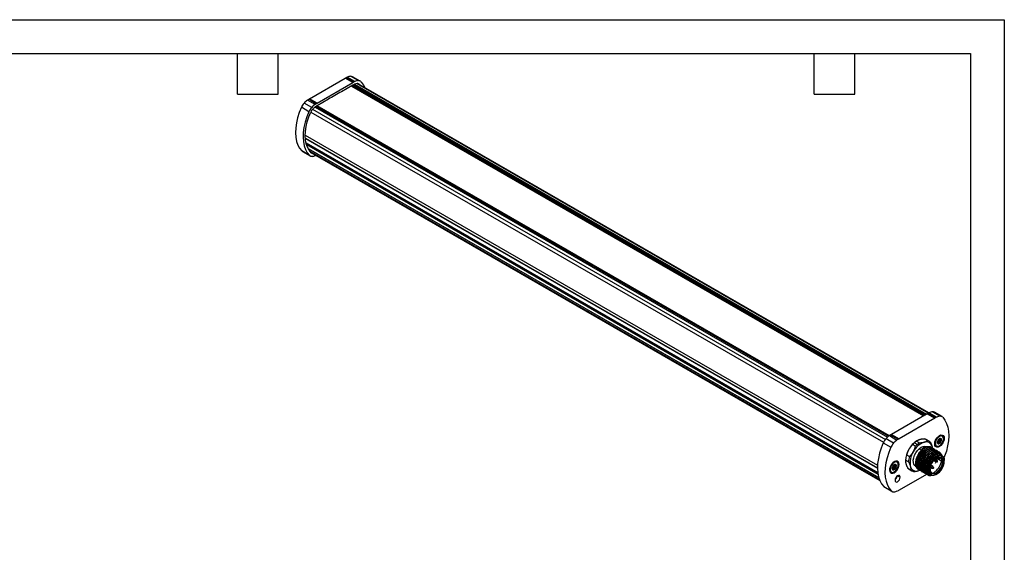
# Model space of a CAD drawing. Header units: millimetres. Extents: x 0 to 279, y 0 to 216.
# Tile 4 of 4: x 95 to 279, y 116 to 216. Entities that reach past the tile are written whole.
import ezdxf

# ---------------------------------------------------------------- set-up
doc = ezdxf.new("R2010")
doc.units = ezdxf.units.MM
doc.layers.add('TEXT', color=140, linetype='Continuous', lineweight=25)

msp = doc.modelspace()

# ---------------------------------------------------------------- linework, layer by layer
at = {"color": 7, "linetype": 'Continuous'}
for p, q in [((0, 215.9), (279.4, 215.9)), ((279.4, 215.9), (279.4, 0))]:
    msp.add_line(p, q, dxfattribs=at)
for p, q in [((149.39, 201.07), (156.07, 204.92)), ((157.48, 204.11), (156.07, 204.92)), ((157.64, 204.19), (156.22, 205.01)), ((157.87, 204.31), (156.45, 205.13)), ((158.49, 204.48), (157.08, 205.3)), ((158.86, 204.39), (157.45, 205.21)), ((150.81, 200.25), (157.48, 204.11)), ((157.48, 203.62), (155.38, 202.4)), ((157.23, 203.47), (264.28, 141.67)), ((264.34, 141.7), (157.29, 203.5)), ((264.51, 141.8), (157.45, 203.6)), ((157.6, 203.68), (264.66, 141.88)), ((157.8, 203.79), (264.84, 141.99)), ((158.25, 203.93), (265.2, 142.19)), ((265.27, 142.23), (158.39, 203.93)), ((158.66, 203.8), (158.45, 203.92)), ((158.71, 203.74), (158.66, 203.8)), ((150.65, 200.16), (149.24, 200.98)), ((150.81, 200.25), (149.39, 201.07)), ((152.91, 200.98), (150.81, 199.76)), ((149.28, 198.66), (147.87, 199.48)), ((149.8, 199.46), (148.38, 200.28)), ((150.42, 200.01), (149.01, 200.83)), ((149.97, 199.11), (257.14, 137.24)), ((150.44, 199.53), (257.56, 137.69)), ((150.63, 199.66), (257.72, 137.84)), ((257.85, 137.93), (150.78, 199.75)), ((257.89, 137.96), (150.81, 199.77)), ((149.63, 198.59), (256.81, 136.72)), ((148.6, 194.25), (255.67, 132.44)), ((148.62, 193.7), (255.66, 131.91)), ((148.62, 193.65), (255.66, 131.86)), ((148.64, 193.64), (148.63, 193.61)), ((148.75, 192.81), (255.71, 131.07)), ((148.81, 192.57), (255.74, 130.84)), ((148.83, 192.5), (255.75, 130.78)), ((149.12, 191.79), (255.88, 130.15)), ((149.13, 191.76), (255.89, 130.13)), ((149.21, 191.71), (149.2, 191.7)), ((149.2, 191.7), (255.9, 130.1)), ((149.37, 190.48), (147.95, 191.3)), ((148.08, 191.2), (149.49, 190.38)), ((149.44, 191.27), (256.02, 129.75)), ((149.61, 191.07), (256.07, 129.61)), ((149.64, 191.04), (256.08, 129.59)), ((264.96, 142.06), (258.29, 138.2)), ((264.96, 142.06), (266.38, 141.24)), ((265.12, 142.15), (266.53, 141.33)), ((265.35, 142.26), (266.76, 141.45)), ((265.97, 142.43), (267.39, 141.62)), ((267.76, 141.53), (266.34, 142.35)), ((266.38, 141.24), (259.7, 137.39)), ((258.29, 138.2), (259.7, 137.39)), ((256.76, 136.61), (258.18, 135.8)), ((257.28, 137.41), (258.69, 136.6)), ((257.9, 137.97), (259.32, 137.15)), ((258.13, 138.11), (259.55, 137.3)), ((262.6, 136.64), (263.13, 136.33)), ((262.97, 136.94), (263.51, 136.63)), ((263.13, 137.04), (263.04, 136.99)), ((265.03, 137.03), (264.49, 137.34)), ((265.32, 136.92), (264.78, 137.23)), ((266.89, 136.72), (266.87, 136.73)), ((266.88, 136.84), (267.16, 136.68)), ((266.88, 136.84), (267.16, 136.68)), ((266.88, 136.84), (267.16, 136.68)), ((266.9, 136.89), (266.97, 136.87)), ((266.92, 136.97), (267.18, 136.82)), ((266.96, 136.61), (267.11, 136.52)), ((266.97, 136.87), (267.34, 136.65)), ((267.01, 136.5), (267.1, 136.45)), ((267.04, 136.86), (267.43, 136.64)), ((267.05, 137.21), (267.26, 137.09)), ((267.34, 137.09), (267.08, 137.24)), ((267.16, 136.68), (267.27, 136.49)), ((267.24, 137.88), (267.18, 137.92)), ((267.2, 137.31), (267.57, 137.1)), ((267.27, 137.06), (267.26, 137.09)), ((267.26, 136.83), (267.27, 136.83)), ((267.27, 136.83), (267.26, 136.83)), ((267.27, 137.4), (267.45, 137.29)), ((267.34, 137.43), (267.28, 137.4)), ((267.28, 137.4), (267.41, 137.32)), ((267.28, 137.4), (267.41, 137.32)), ((267.32, 136.88), (267.46, 136.8)), ((267.37, 137.01), (267.37, 137.02)), ((267.37, 137.01), (267.41, 136.99)), ((267.37, 137.01), (267.41, 136.99)), ((267.4, 137.45), (267.46, 137.42)), ((267.8, 137.93), (267.73, 137.98)), ((268.03, 137.46), (268.16, 137.46)), ((262.78, 135.98), (262.24, 136.29)), ((263.47, 135.51), (263.89, 135.27)), ((263.99, 135.36), (264.06, 135.32)), ((264.34, 135.16), (264.3, 135.18)), ((264.63, 135), (264.58, 135.02)), ((264.91, 134.83), (264.87, 134.86)), ((264.94, 135.89), (264.92, 135.9)), ((265.48, 134.51), (265.43, 134.53)), ((265.92, 135.62), (265.88, 135.65)), ((265.91, 135.88), (265.93, 135.63)), ((265.96, 135.11), (265.92, 135.39)), ((266.21, 135.46), (266.16, 135.48)), ((266.49, 135.3), (266.45, 135.32)), ((266.61, 136.04), (266.68, 135.99)), ((266.77, 135.13), (266.73, 135.16)), ((267.05, 134.97), (267.01, 134.99)), ((267.34, 134.81), (267.29, 134.83)), ((258.78, 132.99), (258.71, 133.03)), ((259.34, 133.05), (259.27, 133.09)), ((260.92, 133.31), (260.92, 133.21)), ((261.47, 133.09), (260.93, 133.4)), ((261.12, 134.36), (261.66, 134.05)), ((265.72, 134.37), (265.76, 134.34)), ((266.17, 133.32), (266.5, 133.12)), ((266.6, 133.46), (266.41, 133.57)), ((266.7, 133.47), (266.46, 133.61)), ((266.53, 133.12), (266.8, 133.08)), ((266.6, 133.46), (266.83, 133.24)), ((266.69, 133.79), (267.86, 133.11)), ((266.7, 133.79), (267.11, 133.55)), ((266.89, 133.24), (266.72, 133.45)), ((266.97, 133.91), (267.11, 133.83)), ((267.11, 133.83), (267.18, 133.95)), ((267.36, 133.93), (267.25, 133.75)), ((267.37, 133.68), (267.49, 133.88)), ((267.38, 133.66), (267.39, 133.67)), ((267.39, 133.67), (267.51, 133.87)), ((267.39, 133.67), (267.39, 133.67)), ((267.39, 133.66), (267.39, 133.66)), ((267.74, 134.25), (267.51, 134.38)), ((258.15, 131.15), (258.22, 131.11)), ((258.43, 131.84), (258.41, 131.85)), ((258.42, 131.95), (258.7, 131.79)), ((258.42, 131.95), (258.7, 131.79)), ((258.42, 131.95), (258.7, 131.79)), ((258.44, 132.01), (258.51, 131.98)), ((258.46, 132.08), (258.71, 131.93)), ((258.5, 131.72), (258.65, 131.64)), ((258.51, 131.98), (258.88, 131.77)), ((258.54, 131.62), (258.64, 131.56)), ((258.58, 131.98), (258.97, 131.75)), ((258.59, 132.32), (258.79, 132.2)), ((258.87, 132.21), (258.62, 132.36)), ((258.7, 131.79), (258.81, 131.6)), ((258.74, 132.43), (259.11, 132.21)), ((258.81, 132.18), (258.79, 132.2)), ((258.79, 131.94), (258.81, 131.95)), ((258.81, 131.95), (258.79, 131.94)), ((258.88, 132.54), (258.81, 132.51)), ((258.81, 132.51), (258.98, 132.41)), ((258.81, 132.51), (258.95, 132.44)), ((258.82, 132.51), (258.95, 132.44)), ((258.86, 131.99), (259, 131.92)), ((258.91, 132.12), (258.91, 132.14)), ((258.91, 132.13), (258.95, 132.11)), ((258.91, 132.13), (258.95, 132.1)), ((258.94, 132.56), (259, 132.53)), ((259.57, 132.58), (259.7, 132.58)), ((261.34, 131.88), (261.87, 131.57)), ((261.58, 131.69), (262.12, 131.38)), ((262.8, 132.23), (262.96, 132.14)), ((263.31, 131.38), (263.59, 131.51)), ((263.36, 131.61), (263.4, 131.58)), ((263.64, 131.44), (263.68, 131.42)), ((263.92, 131.28), (263.97, 131.26)), ((264.21, 131.12), (264.25, 131.09)), ((264.49, 130.95), (264.53, 130.93)), ((265.2, 131.57), (264.98, 131.71)), ((265.55, 132.04), (265.8, 131.9)), ((265.56, 132.1), (265.76, 131.99)), ((266, 132.25), (265.66, 132.44)), ((266.06, 131.9), (265.76, 131.99)), ((265.82, 131.89), (266.09, 131.85)), ((266.18, 132.02), (266.02, 132.23)), ((259.43, 130.45), (259.91, 130.17)), ((259.77, 127.81), (264.9, 130.77)), ((264.77, 130.79), (264.82, 130.77)), ((265.41, 130.74), (265.64, 130.61)), ((265.66, 130.51), (265.85, 130.57)), ((256.85, 128.43), (258.26, 127.62)), ((256.97, 128.34), (258.39, 127.52))]:
    msp.add_line(p, q)
at = {"flags": 128}
for points in [[(159.01, 204.28), (159.41, 203.76), (159.71, 203.17)], [(147.87, 199.48), (147.47, 198.5), (147.16, 197.52), (146.93, 196.55), (146.8, 195.61), (146.76, 194.71), (146.82, 193.87), (146.97, 193.09), (147.21, 192.4), (147.54, 191.8), (147.95, 191.3)], [(149.28, 198.66), (148.88, 197.68), (148.57, 196.7), (148.35, 195.73), (148.21, 194.79), (148.18, 193.89), (148.23, 193.05), (148.38, 192.28), (148.62, 191.58), (148.95, 190.98), (149.37, 190.48)], [(149.71, 190.97), (149.32, 191.43), (149.02, 191.99), (148.79, 192.64), (148.65, 193.36), (148.6, 194.14), (148.64, 194.98), (148.76, 195.86), (148.97, 196.76), (149.26, 197.67), (149.63, 198.58)], [(149.2, 191.7), (149.18, 191.67), (149.18, 191.67)], [(267.9, 141.41), (268.3, 140.89), (268.61, 140.27), (268.84, 139.56), (268.97, 138.78), (269.01, 137.92), (268.95, 137.01), (268.8, 136.07), (268.56, 135.09), (268.23, 134.11), (268.1, 133.78)], [(256.76, 136.61), (256.36, 135.64), (256.05, 134.66), (255.83, 133.69), (255.7, 132.75), (255.66, 131.85), (255.71, 131), (255.86, 130.23), (256.11, 129.54), (256.43, 128.93), (256.85, 128.43)], [(266.38, 136.43), (266.42, 136.78), (266.55, 137.14), (266.75, 137.48), (267, 137.77), (267.27, 137.98), (267.55, 138.09), (267.79, 138.08), (267.99, 137.97), (268.12, 137.76), (268.16, 137.46)], [(268.16, 137.46), (268.12, 137.12), (267.99, 136.76), (267.79, 136.42), (267.55, 136.13), (267.27, 135.92), (267, 135.81), (266.75, 135.81), (266.55, 135.93), (266.42, 136.14), (266.38, 136.43)], [(266.68, 135.99), (266.56, 136.11), (266.46, 136.36), (266.46, 136.67), (266.56, 137.03), (266.73, 137.37), (266.97, 137.67), (267.24, 137.88)], [(267.27, 137.83), (267.01, 137.63), (266.78, 137.34), (266.61, 137.01), (266.52, 136.67), (266.52, 136.36), (266.61, 136.13), (266.78, 135.99), (267.01, 135.97), (267.27, 136.07)], [(267.26, 136.83), (267.21, 136.81), (267.18, 136.82), (267.15, 136.85), (267.14, 136.89), (267.15, 136.95), (267.18, 137), (267.21, 137.05), (267.26, 137.09)], [(267.27, 137.06), (267.23, 137.03), (267.2, 136.99), (267.18, 136.94), (267.17, 136.89), (267.18, 136.85), (267.2, 136.83), (267.23, 136.82), (267.27, 136.83)], [(267.26, 137.09), (267.3, 137.1), (267.34, 137.09), (267.36, 137.07), (267.37, 137.02)], [(267.27, 136.07), (267.53, 136.27), (267.76, 136.56), (267.93, 136.89), (268.02, 137.23), (268.02, 137.54), (267.93, 137.77), (267.76, 137.91), (267.53, 137.93), (267.27, 137.83)], [(267.27, 136.83), (267.31, 136.86), (267.34, 136.91), (267.36, 136.96), (267.37, 137.01), (267.36, 137.04), (267.34, 137.07), (267.31, 137.08), (267.27, 137.06)], [(258.18, 135.8), (257.78, 134.82), (257.47, 133.84), (257.24, 132.87), (257.11, 131.93), (257.07, 131.03), (257.13, 130.19), (257.28, 129.41), (257.52, 128.72), (257.85, 128.12), (258.26, 127.62)], [(262.8, 132.23), (262.64, 132.35), (262.47, 132.62), (262.38, 132.96), (262.37, 133.38), (262.45, 133.83), (262.61, 134.3), (262.84, 134.75), (263.14, 135.16), (263.47, 135.51)], [(263.47, 135.51), (263.83, 135.78), (264.19, 135.94), (264.53, 136), (264.83, 135.94), (264.92, 135.9)], [(267.75, 134.24), (267.56, 134.44), (267.3, 134.56), (266.99, 134.58), (266.65, 134.49), (266.3, 134.31), (265.95, 134.03), (265.63, 133.68), (265.35, 133.28), (265.12, 132.83), (264.96, 132.38), (264.88, 131.93)], [(265.97, 135.58), (265.96, 135.6), (265.91, 135.88)], [(259.7, 132.58), (259.66, 132.87), (259.53, 133.08), (259.33, 133.2), (259.08, 133.2), (258.81, 133.09), (258.53, 132.88), (258.29, 132.59), (258.09, 132.25), (257.96, 131.89), (257.92, 131.55)], [(258.22, 131.11), (258.09, 131.23), (258, 131.47), (258, 131.79), (258.09, 132.14), (258.27, 132.49), (258.51, 132.78), (258.78, 132.99)], [(258.81, 132.95), (258.55, 132.74), (258.32, 132.46), (258.15, 132.12), (258.06, 131.78), (258.06, 131.48), (258.15, 131.24), (258.32, 131.1), (258.55, 131.08), (258.81, 131.18)], [(258.81, 131.18), (259.07, 131.39), (259.3, 131.67), (259.47, 132), (259.56, 132.34), (259.56, 132.65), (259.47, 132.89), (259.3, 133.02), (259.07, 133.04), (258.81, 132.95)], [(267.51, 134.38), (267.31, 134.46), (266.99, 134.47), (266.64, 134.37), (266.28, 134.16), (265.94, 133.86), (265.62, 133.49), (265.35, 133.06), (265.15, 132.6), (265.02, 132.14), (264.98, 131.71)], [(265.2, 131.57), (265.25, 132.01), (265.37, 132.47), (265.58, 132.93), (265.85, 133.36), (266.16, 133.73), (266.51, 134.03), (266.87, 134.24), (267.22, 134.34), (267.53, 134.33), (267.8, 134.21), (268, 133.99), (268.13, 133.67), (268.17, 133.29)], [(267.65, 134.2), (267.56, 134.23), (267.25, 134.23), (266.92, 134.14), (266.57, 133.94), (266.24, 133.65), (265.93, 133.29), (265.68, 132.88), (265.48, 132.44), (265.36, 131.99), (265.32, 131.57)], [(265.51, 131.69), (265.56, 132.08), (265.68, 132.49), (265.88, 132.9), (266.13, 133.27), (266.43, 133.59), (266.75, 133.82), (267.06, 133.96), (267.36, 133.98), (267.56, 133.94)], [(267.98, 133.11), (267.93, 132.72), (267.81, 132.3), (267.62, 131.9), (267.36, 131.52), (267.06, 131.21), (266.75, 130.98), (266.43, 130.84), (266.13, 130.81), (265.88, 130.89), (265.68, 131.07), (265.56, 131.35), (265.51, 131.69)], [(265.52, 131.69), (265.55, 131.43), (265.67, 131.17), (265.86, 130.99), (266.1, 130.92), (266.38, 130.95), (266.69, 131.08), (266.99, 131.3), (267.28, 131.6), (267.52, 131.95), (267.71, 132.34), (267.82, 132.74), (267.86, 133.11)], [(266.15, 130.56), (266.24, 130.56), (266.57, 130.66), (266.92, 130.86), (267.25, 131.15), (267.56, 131.51), (267.81, 131.92), (268.01, 132.36), (268.13, 132.81), (268.17, 133.22)], [(266.53, 133.12), (266.5, 133.12), (266.47, 133.16), (266.46, 133.22), (266.47, 133.28), (266.5, 133.36), (266.55, 133.42), (266.6, 133.46)], [(266.6, 133.46), (266.66, 133.48), (266.7, 133.47), (266.72, 133.45)], [(267.86, 133.11), (267.82, 133.44), (267.71, 133.7), (267.52, 133.87), (267.28, 133.94), (266.99, 133.92), (266.69, 133.79)], [(266.79, 133.08), (266.78, 133.08), (266.77, 133.1), (266.76, 133.13), (266.77, 133.16), (266.78, 133.19), (266.81, 133.22), (266.83, 133.24)], [(266.83, 133.24), (266.86, 133.25), (266.88, 133.25), (266.89, 133.24)], [(266.87, 133.09), (266.87, 133.09), (266.88, 133.11), (266.89, 133.13), (266.88, 133.16), (266.87, 133.19), (266.85, 133.22), (266.83, 133.24)], [(267.11, 133.55), (267.11, 133.55), (267.07, 133.6), (267.06, 133.66), (267.07, 133.75), (267.11, 133.83)], [(267.11, 133.83), (267.13, 133.82), (267.15, 133.81), (267.17, 133.8), (267.19, 133.78), (267.21, 133.77), (267.22, 133.76), (267.24, 133.75), (267.25, 133.75)], [(267.25, 133.75), (267.24, 133.7), (267.23, 133.66), (267.23, 133.63), (267.25, 133.61), (267.28, 133.6), (267.31, 133.61), (267.34, 133.63), (267.37, 133.67)], [(267.37, 133.68), (267.38, 133.67), (267.39, 133.67), (267.39, 133.67), (267.39, 133.67)], [(267.49, 133.88), (267.48, 133.89), (267.48, 133.89)], [(257.92, 131.55), (257.96, 131.26), (258.09, 131.04), (258.29, 130.93), (258.53, 130.93), (258.81, 131.03), (259.08, 131.24), (259.33, 131.53), (259.53, 131.87), (259.66, 132.23), (259.7, 132.58)], [(258.79, 131.94), (258.75, 131.93), (258.71, 131.93), (258.69, 131.96), (258.68, 132.01), (258.69, 132.06), (258.71, 132.12), (258.75, 132.17), (258.79, 132.2)], [(258.81, 132.18), (258.77, 132.15), (258.74, 132.1), (258.72, 132.05), (258.71, 132.01), (258.72, 131.97), (258.74, 131.94), (258.77, 131.94), (258.81, 131.95)], [(258.79, 132.2), (258.84, 132.22), (258.87, 132.21), (258.9, 132.18), (258.91, 132.14)], [(258.81, 131.95), (258.85, 131.98), (258.88, 132.02), (258.9, 132.07), (258.91, 132.12), (258.9, 132.16), (258.88, 132.18), (258.85, 132.19), (258.81, 132.18)], [(263.31, 131.38), (263.58, 131.48), (263.61, 131.49)], [(266.72, 130.73), (266.51, 130.63), (266.16, 130.52), (265.85, 130.53), (265.58, 130.65), (265.37, 130.88), (265.25, 131.19), (265.2, 131.57)], [(265.32, 131.57), (265.36, 131.2), (265.48, 130.9), (265.68, 130.69), (265.93, 130.57), (266.15, 130.56)], [(265.76, 131.99), (265.77, 132.06), (265.8, 132.13), (265.84, 132.19), (265.9, 132.24), (265.95, 132.25), (266, 132.25), (266.02, 132.23)], [(265.82, 131.89), (265.8, 131.9), (265.77, 131.93), (265.76, 131.99)], [(266.06, 131.9), (266.06, 131.93), (266.08, 131.97), (266.1, 132), (266.13, 132.02), (266.15, 132.03), (266.17, 132.02), (266.18, 132.02)], [(266.06, 131.9), (266.09, 131.89), (266.12, 131.89), (266.15, 131.9), (266.18, 131.91), (266.2, 131.92), (266.21, 131.94), (266.21, 131.95)], [(266.09, 131.85), (266.08, 131.86), (266.06, 131.87), (266.06, 131.9)], [(259.91, 130.17), (259.88, 130.36), (259.77, 130.48), (259.62, 130.51), (259.43, 130.45), (259.25, 130.3), (259.09, 130.09), (258.99, 129.85), (258.95, 129.62)], [(258.95, 129.62), (258.99, 129.42), (259.09, 129.3), (259.25, 129.27), (259.43, 129.34), (259.62, 129.49), (259.77, 129.7), (259.88, 129.94), (259.91, 130.17)]]:
    msp.add_lwpolyline(points, dxfattribs=at)
for centre, radius, start, end in [((161.95, 194.74), 11.76, 119.1255, 119.9992), ((158.19, 201.49), 4.04, 115.5006, 119.1565), ((157.18, 203.68), 1.62, 93.4381, 116.5534), ((157.12, 204.62), 0.677, 60.6781, 93.284), ((163.36, 193.92), 11.76, 119.1255, 119.9992), ((163.08, 193.91), 11.2, 119.1255, 119.9992), ((159.34, 200.63), 3.51, 115.5006, 119.1565), ((159.6, 200.67), 4.04, 115.5006, 119.1565), ((158.39, 202.68), 1.25, 93.4381, 116.5534), ((158.59, 202.86), 1.62, 93.4381, 116.5534), ((158.34, 203.49), 0.439, 43.4116, 93.8104), ((158.54, 203.83), 0.651, 43.4116, 93.8104), ((151.66, 196.93), 4.72, 120.8836, 124.1764), ((155.43, 190.61), 12.07, 119.9992, 120.8578), ((172, 170.76), 35.74, 117.7175, 122.2771), ((150.71, 198.2), 3.12, 138.3531, 155.8633), ((150.97, 197.98), 3.46, 124.6157, 138.5115), ((152.13, 197.39), 3.12, 138.3531, 155.8633), ((151.55, 197.72), 2.1, 138.3531, 155.8633), ((152.39, 197.17), 3.46, 124.6157, 138.5115), ((151.98, 197.35), 2.67, 124.6157, 138.5115), ((153.08, 196.11), 4.72, 120.8836, 124.1764), ((152.77, 196.15), 4.11, 120.8836, 124.1764), ((156.84, 189.8), 12.07, 119.9992, 120.8578), ((156.56, 189.8), 11.5, 119.9992, 120.8578), ((148.39, 191.74), 0.624, 225.1462, 239.9557), ((149.82, 190.95), 0.653, 225.7893, 273.7604), ((150.01, 191.27), 0.427, 225.3427, 264.9582), ((149.77, 191.91), 1.62, 273.4381, 296.5534), ((148.82, 193.98), 3.89, 295.471, 296.7252), ((270.84, 131.87), 11.76, 119.1255, 119.9992), ((267.09, 138.62), 4.04, 115.5006, 119.1565), ((266.07, 140.82), 1.62, 93.4381, 116.5534), ((266.01, 141.76), 0.677, 60.6781, 93.284), ((272.26, 131.06), 11.76, 119.1255, 119.9992), ((268.5, 137.81), 4.04, 115.5006, 119.1565), ((267.49, 140), 1.62, 93.4381, 116.5534), ((267.43, 140.97), 0.651, 43.4116, 93.8104), ((264.32, 127.75), 12.07, 119.9992, 120.8578), ((259.61, 135.34), 3.12, 138.3531, 155.8633), ((259.87, 135.12), 3.46, 124.6157, 138.5115), ((260.56, 134.06), 4.72, 120.8836, 124.1764), ((261.02, 134.52), 3.12, 138.3531, 155.8633), ((261.28, 134.3), 3.46, 124.6157, 138.5115), ((261.97, 133.25), 4.72, 120.8836, 124.1764), ((265.74, 126.93), 12.07, 119.9992, 120.8578), ((265.32, 133.32), 4.32, 121.9225, 151.1825), ((265.63, 133.23), 4.56, 131.6456, 137.9771), ((265.71, 133.21), 3.77, 110.2567, 152.8704), ((265.14, 133.78), 3.83, 124.5642, 131.6776), ((265.68, 133.47), 3.83, 124.5642, 131.6776), ((264.78, 135.66), 1.15, 11.07, 108.9193), ((264.24, 136.28), 1.09, 60.0932, 76.5153), ((264.78, 135.98), 1.08, 43.4216, 76.5677), ((266.9, 136.47), 0.52, 177.1444, 236.2786), ((267.74, 136.68), 0.866, 140.2279, 177.3607), ((267.12, 136.68), 0.248, 170.7481, 259.4532), ((267.05, 136.8), 0.164, 214.7815, 215.4198), ((267.5, 136.95), 0.515, 93.4295, 146.5651), ((267.09, 136.78), 0.346, 267.6422, 302.3493), ((266.97, 137.01), 0.384, 299.8161, 299.9974), ((266.97, 137.01), 0.386, 299.9974, 300.1781), ((267.5, 137.48), 0.545, 65.2187, 121.3691), ((267.57, 137.46), 0.533, 63.7957, 127.5147), ((267.21, 137.83), 0.0615, 2.6055, 57.3945), ((266.89, 137.12), 0.734, 301.1059, 322.0213), ((267.28, 137.23), 0.164, 34.7815, 35.4198), ((266.8, 137.23), 0.66, 338.668, 338.9206), ((267.43, 137.22), 0.248, 350.7481, 79.4532), ((266.81, 137.22), 0.866, 320.2279, 357.3607), ((265.23, 133.17), 4.32, 148.8177, 178.082), ((265.53, 132.89), 3.77, 147.1309, 189.7398), ((266.17, 132.92), 4.56, 131.6456, 137.9771), ((266.17, 132.91), 3.28, 131.5911, 135.1965), ((265.11, 134.45), 1.44, 69.2874, 140.7095), ((267.25, 136.06), 0.0175, 230.7967, 9.214), ((259.04, 132.6), 0.545, 65.2187, 121.3691), ((259.11, 132.57), 0.533, 63.7957, 127.5147), ((258.75, 132.94), 0.0615, 2.6055, 57.3945), ((265.11, 133.04), 4.2, 161.7425, 175.1282), ((265.65, 132.73), 4.2, 161.7425, 175.1282), ((268.04, 131.65), 3.07, 121.6479, 177.7088), ((266.82, 133.17), 0.1, 257.5263, 299.9973), ((266.82, 133.17), 0.1, 299.9973, 0), ((266.82, 133.17), 0.1, 0, 42.4791), ((267.19, 133.78), 0.208, 327.9395, 329.9984), ((267.35, 133.63), 0.0452, 34.933, 63.5075), ((267.17, 133.22), 0.811, 352.0799, 61.6235), ((267.24, 133.35), 0.944, 352.3697, 63.9351), ((267.92, 133.22), 0.123, 242.6097, 297.3903), ((268.16, 133.26), 0.0349, 290.7834, 69.2166), ((258.44, 131.58), 0.52, 177.1444, 236.2786), ((259.27, 131.79), 0.866, 140.2279, 177.3607), ((258.65, 131.79), 0.248, 170.7481, 259.4532), ((258.58, 131.91), 0.164, 214.7815, 215.4198), ((259.04, 132.06), 0.515, 93.4295, 146.5651), ((258.62, 131.89), 0.346, 267.6422, 302.3493), ((258.51, 132.13), 0.384, 299.8161, 299.9974), ((258.51, 132.13), 0.386, 299.9974, 300.1781), ((258.79, 131.18), 0.0175, 230.7967, 9.214), ((258.43, 132.23), 0.734, 301.1059, 322.0213), ((258.81, 132.34), 0.164, 34.7815, 35.4198), ((258.33, 132.34), 0.66, 338.668, 338.9206), ((258.96, 132.33), 0.248, 350.7481, 79.4532), ((258.34, 132.33), 0.866, 320.2279, 357.3607), ((262.13, 132.63), 1.09, 223.4461, 239.9403), ((262.94, 132.47), 1.15, 191.07, 288.9193), ((262.66, 132.31), 1.08, 223.4216, 256.5677), ((265.52, 131.4), 0.896, 190.5117, 279.1047), ((264.99, 131.74), 0.0349, 110.7834, 249.2166), ((265.99, 131.58), 1.02, 173.1429, 235.545), ((265.26, 131.68), 0.123, 242.6097, 297.3903), ((265.5, 131.72), 0.0347, 290.5391, 67.2547), ((266.11, 131.95), 0.1, 257.5263, 360), ((266.11, 131.95), 0.1, 360, 42.4791), ((258.26, 130.57), 1.09, 309.775, 350.8829), ((257.29, 128.88), 0.624, 225.1462, 239.9557), ((258.72, 128.08), 0.653, 225.7893, 273.7604), ((258.66, 129.05), 1.62, 273.4381, 296.5534), ((257.65, 131.24), 4.04, 295.5006, 299.1565), ((253.89, 137.99), 11.76, 299.1255, 299.9992)]:
    msp.add_arc(centre, radius, start, end)
for points, knots in [([(263.59, 137.22), (263.56, 137.21), (263.52, 137.2), (263.45, 137.18), (263.38, 137.15), (263.31, 137.13), (263.24, 137.1), (263.15, 137.05), (263.05, 137), (263, 136.96), (262.97, 136.94)], [0, 0, 0, 0, 0.095191, 0.190865, 0.287146, 0.384155, 0.48201, 0.649514, 0.822017, 1, 1, 1, 1]), ([(263.51, 136.63), (263.54, 136.63), (263.61, 136.63), (263.72, 136.64), (263.81, 136.65), (263.91, 136.66), (264.02, 136.67), (264.15, 136.69), (264.28, 136.72), (264.37, 136.74), (264.41, 136.75)], [0, 0, 0, 0, 0.107356, 0.212739, 0.316247, 0.417982, 0.518055, 0.680497, 0.840958, 1, 1, 1, 1]), ([(264.49, 137.34), (264.46, 137.34), (264.39, 137.34), (264.28, 137.33), (264.18, 137.32), (264.09, 137.31), (263.98, 137.3), (263.85, 137.28), (263.72, 137.25), (263.63, 137.23), (263.59, 137.22)], [0, 0, 0, 0, 0.107356, 0.212739, 0.316247, 0.417982, 0.518055, 0.680497, 0.840958, 1, 1, 1, 1]), ([(264.41, 136.75), (264.43, 136.75), (264.48, 136.77), (264.55, 136.79), (264.62, 136.81), (264.68, 136.84), (264.76, 136.87), (264.85, 136.92), (264.94, 136.97), (265, 137.01), (265.03, 137.03)], [0, 0, 0, 0, 0.095191, 0.190865, 0.287146, 0.384155, 0.48201, 0.649514, 0.822017, 1, 1, 1, 1]), ([(265.56, 136.72), (265.58, 136.69), (265.61, 136.63), (265.66, 136.54), (265.7, 136.45), (265.74, 136.36), (265.78, 136.26), (265.83, 136.14), (265.87, 136.01), (265.9, 135.92), (265.91, 135.88)], [0, 0, 0, 0, 0.1073561, 0.212739, 0.3162467, 0.4179823, 0.5180547, 0.6804969, 0.8409585, 1, 1, 1, 1]), ([(266.87, 136.72), (266.87, 136.71), (266.87, 136.7), (266.87, 136.69), (266.87, 136.69), (266.88, 136.68), (266.88, 136.68), (266.88, 136.69), (266.88, 136.7)], [0, 0, 0, 0, 0.117276, 0.238411, 0.36557, 0.500629, 0.729519, 1, 1, 1, 1]), ([(266.88, 136.7), (266.88, 136.7), (266.88, 136.71), (266.88, 136.72), (266.89, 136.72), (266.89, 136.72), (266.9, 136.72), (266.91, 136.71), (266.91, 136.7)], [0, 0, 0, 0, 0.187534, 0.35369, 0.499109, 0.681786, 0.84695, 1, 1, 1, 1]), ([(266.91, 136.7), (266.91, 136.7), (266.92, 136.69), (266.93, 136.68), (266.93, 136.66), (266.94, 136.64), (266.96, 136.62), (266.97, 136.58), (266.99, 136.55), (266.99, 136.53)], [0, 0, 0, 0, 0.090768, 0.184987, 0.284005, 0.388984, 0.500901, 0.726686, 1, 1, 1, 1]), ([(266.97, 136.87), (266.97, 136.87), (266.98, 136.86), (267, 136.86), (267.02, 136.86), (267.03, 136.86), (267.04, 136.86)], [0, 0, 0, 0, 0.250897, 0.501913, 0.754016, 1, 1, 1, 1]), ([(266.99, 136.53), (267, 136.52), (267, 136.51), (267.01, 136.49), (267.03, 136.46), (267.05, 136.44), (267.06, 136.44), (267.07, 136.43)], [0, 0, 0, 0, 0.185512, 0.352113, 0.500698, 0.762356, 1, 1, 1, 1]), ([(267.06, 137.19), (267.07, 137.2), (267.07, 137.21), (267.09, 137.23), (267.1, 137.25), (267.12, 137.27), (267.16, 137.29), (267.18, 137.31), (267.2, 137.31)], [0, 0, 0, 0, 0.124148, 0.250309, 0.373464, 0.499592, 0.73929, 1, 1, 1, 1]), ([(267.07, 136.43), (267.08, 136.43), (267.08, 136.43), (267.09, 136.44), (267.1, 136.45), (267.1, 136.45)], [0, 0, 0, 0, 0.322053, 0.653411, 1, 1, 1, 1]), ([(267.1, 136.45), (267.1, 136.45), (267.11, 136.46), (267.11, 136.48), (267.11, 136.5), (267.11, 136.51), (267.11, 136.52)], [0, 0, 0, 0, 0.212949, 0.449419, 0.711304, 1, 1, 1, 1]), ([(267.11, 136.52), (267.11, 136.53), (267.11, 136.56), (267.11, 136.59), (267.11, 136.61), (267.12, 136.64), (267.14, 136.66), (267.15, 136.67), (267.16, 136.68)], [0, 0, 0, 0, 0.187533, 0.35369, 0.499108, 0.681785, 0.846949, 1, 1, 1, 1]), ([(267.16, 136.68), (267.17, 136.68), (267.18, 136.69), (267.19, 136.69), (267.21, 136.69), (267.23, 136.69), (267.26, 136.69), (267.29, 136.68), (267.32, 136.66), (267.34, 136.65)], [0, 0, 0, 0, 0.090768, 0.184987, 0.284005, 0.388984, 0.500901, 0.726686, 1, 1, 1, 1]), ([(267.47, 137.46), (267.47, 137.46), (267.46, 137.46), (267.44, 137.46), (267.43, 137.46), (267.4, 137.45), (267.37, 137.44), (267.35, 137.43), (267.34, 137.43)], [0, 0, 0, 0, 0.117276, 0.238411, 0.36557, 0.500629, 0.72952, 1, 1, 1, 1]), ([(267.34, 136.65), (267.35, 136.65), (267.36, 136.64), (267.39, 136.64), (267.41, 136.63), (267.42, 136.64), (267.43, 136.64)], [0, 0, 0, 0, 0.288696, 0.550581, 0.787051, 1, 1, 1, 1]), ([(267.41, 137.32), (267.41, 137.33), (267.4, 137.33), (267.4, 137.34), (267.4, 137.35), (267.4, 137.36), (267.41, 137.38), (267.43, 137.4), (267.45, 137.41), (267.46, 137.42)], [0, 0, 0, 0, 0.090768, 0.184987, 0.284005, 0.388984, 0.500901, 0.726686, 1, 1, 1, 1]), ([(267.46, 136.8), (267.45, 136.81), (267.44, 136.83), (267.42, 136.86), (267.41, 136.89), (267.4, 136.92), (267.4, 136.96), (267.41, 136.98), (267.41, 136.99)], [0, 0, 0, 0, 0.187534, 0.35369, 0.499109, 0.681786, 0.84695, 1, 1, 1, 1]), ([(267.57, 137.25), (267.56, 137.26), (267.54, 137.26), (267.51, 137.27), (267.48, 137.28), (267.45, 137.29), (267.42, 137.31), (267.42, 137.32), (267.41, 137.32)], [0, 0, 0, 0, 0.187534, 0.35369, 0.499109, 0.681786, 0.84695, 1, 1, 1, 1]), ([(267.41, 136.99), (267.41, 137), (267.42, 137.01), (267.43, 137.02), (267.44, 137.04), (267.46, 137.05), (267.48, 137.07), (267.52, 137.08), (267.55, 137.09), (267.57, 137.1)], [0, 0, 0, 0, 0.090768, 0.184987, 0.284005, 0.388984, 0.500901, 0.726686, 1, 1, 1, 1]), ([(267.43, 136.64), (267.43, 136.64), (267.44, 136.64), (267.46, 136.65), (267.47, 136.66), (267.47, 136.66)], [0, 0, 0, 0, 0.346589, 0.677947, 1, 1, 1, 1]), ([(267.46, 137.42), (267.46, 137.42), (267.47, 137.43), (267.48, 137.44), (267.49, 137.45), (267.49, 137.46), (267.48, 137.46), (267.47, 137.46)], [0, 0, 0, 0, 0.185512, 0.352113, 0.500698, 0.762356, 1, 1, 1, 1]), ([(267.47, 136.66), (267.47, 136.67), (267.48, 136.68), (267.49, 136.7), (267.49, 136.71), (267.49, 136.74), (267.48, 136.77), (267.47, 136.79), (267.46, 136.8)], [0, 0, 0, 0, 0.117276, 0.23841, 0.365569, 0.500628, 0.729519, 1, 1, 1, 1]), ([(267.67, 137.18), (267.67, 137.18), (267.67, 137.19), (267.66, 137.21), (267.65, 137.22), (267.64, 137.23), (267.61, 137.25), (267.59, 137.25), (267.57, 137.25)], [0, 0, 0, 0, 0.1172762, 0.2384108, 0.3655696, 0.5006288, 0.7295194, 1, 1, 1, 1]), ([(267.57, 137.1), (267.58, 137.1), (267.6, 137.1), (267.62, 137.11), (267.64, 137.13), (267.66, 137.15), (267.67, 137.17), (267.67, 137.18)], [0, 0, 0, 0, 0.185512, 0.352113, 0.500698, 0.762356, 1, 1, 1, 1]), ([(261.54, 135.4), (261.52, 135.37), (261.49, 135.31), (261.44, 135.21), (261.39, 135.12), (261.34, 135.01), (261.29, 134.89), (261.23, 134.73), (261.17, 134.55), (261.14, 134.42), (261.12, 134.36)], [0, 0, 0, 0, 0.095191, 0.190865, 0.287146, 0.384155, 0.48201, 0.649514, 0.822017, 1, 1, 1, 1]), ([(262.24, 136.29), (262.21, 136.26), (262.15, 136.2), (262.07, 136.12), (261.99, 136.03), (261.92, 135.95), (261.83, 135.84), (261.74, 135.71), (261.63, 135.56), (261.57, 135.46), (261.54, 135.4)], [0, 0, 0, 0, 0.107356, 0.212739, 0.316247, 0.417982, 0.518055, 0.680497, 0.840958, 1, 1, 1, 1]), ([(261.66, 134.05), (261.69, 134.08), (261.75, 134.13), (261.83, 134.22), (261.91, 134.3), (261.98, 134.39), (262.07, 134.5), (262.16, 134.62), (262.27, 134.78), (262.33, 134.88), (262.36, 134.93)], [0, 0, 0, 0, 0.1073561, 0.212739, 0.3162467, 0.4179823, 0.5180547, 0.6804969, 0.8409585, 1, 1, 1, 1]), ([(262.36, 134.93), (262.38, 134.96), (262.41, 135.03), (262.46, 135.12), (262.51, 135.22), (262.56, 135.32), (262.61, 135.45), (262.67, 135.6), (262.73, 135.79), (262.76, 135.91), (262.78, 135.98)], [0, 0, 0, 0, 0.0951908, 0.1908652, 0.2871465, 0.3841553, 0.4820098, 0.6495139, 0.8220175, 1, 1, 1, 1]), ([(263.36, 131.61), (263.35, 131.61), (263.18, 131.66), (262.97, 131.98), (262.8, 132.56), (262.85, 133.31), (263.1, 134.1), (263.4, 134.58), (263.55, 134.81)], [0, 0, 0, 0, 0.007331, 0.205865, 0.404399, 0.602932, 0.801466, 1, 1, 1, 1]), ([(264.06, 135.32), (263.86, 135.11), (263.46, 134.67), (263.04, 133.81), (262.84, 132.94), (262.91, 132.19), (263.12, 131.72), (263.36, 131.64), (263.42, 131.62)], [0, 0, 0, 0, 0.187526, 0.375053, 0.562579, 0.750105, 0.937632, 1, 1, 1, 1]), ([(263.66, 131.48), (263.6, 131.5), (263.36, 131.58), (263.15, 132.05), (263.08, 132.8), (263.28, 133.67), (263.7, 134.53), (264.1, 134.97), (264.3, 135.18)], [0, 0, 0, 0, 0.062369, 0.249895, 0.437421, 0.624948, 0.812474, 1, 1, 1, 1]), ([(264.72, 135.12), (264.52, 135.13), (264.06, 135.15), (263.72, 134.51), (263.34, 133.89), (263.15, 133.19), (263.12, 132.55), (263.27, 132.04), (263.59, 131.7), (264.03, 131.59), (264.56, 131.7), (265.1, 132.04), (265.6, 132.55), (266, 133.18), (266.25, 133.85), (266.34, 134.49), (266.24, 135.01), (265.98, 135.36), (265.58, 135.49), (265.1, 135.39), (264.59, 135.07), (264.11, 134.56), (263.73, 133.93), (263.5, 133.34), (263.47, 133.01), (263.46, 132.9)], [0, 0, 0, 0, 0.034551, 0.079409, 0.124266, 0.169123, 0.213979, 0.258835, 0.30369, 0.348545, 0.3934, 0.438256, 0.483112, 0.527969, 0.572827, 0.617685, 0.662543, 0.7074, 0.752257, 0.797113, 0.841968, 0.886823, 0.931678, 0.976533, 1, 1, 1, 1]), ([(264.34, 135.16), (264.14, 134.94), (263.74, 134.51), (263.32, 133.65), (263.12, 132.77), (263.19, 132.03), (263.41, 131.56), (263.64, 131.48), (263.7, 131.45)], [0, 0, 0, 0, 0.187526, 0.375052, 0.562579, 0.750105, 0.937631, 1, 1, 1, 1]), ([(263.94, 131.32), (263.88, 131.34), (263.65, 131.42), (263.43, 131.89), (263.36, 132.63), (263.56, 133.51), (263.98, 134.37), (264.38, 134.8), (264.58, 135.02)], [0, 0, 0, 0, 0.062369, 0.249895, 0.437421, 0.624948, 0.812474, 1, 1, 1, 1]), ([(264.63, 135), (264.43, 134.78), (264.03, 134.35), (263.6, 133.48), (263.4, 132.61), (263.47, 131.86), (263.69, 131.4), (263.93, 131.31), (263.99, 131.29)], [0, 0, 0, 0, 0.187526, 0.375053, 0.562579, 0.750106, 0.937632, 1, 1, 1, 1]), ([(264.23, 131.15), (264.17, 131.17), (263.93, 131.26), (263.71, 131.73), (263.64, 132.47), (263.84, 133.34), (264.27, 134.21), (264.67, 134.64), (264.87, 134.86)], [0, 0, 0, 0, 0.062369, 0.2498952, 0.4374214, 0.6249476, 0.8124738, 1, 1, 1, 1]), ([(264.91, 134.83), (264.71, 134.62), (264.31, 134.18), (263.89, 133.32), (263.68, 132.45), (263.76, 131.7), (263.97, 131.23), (264.21, 131.15), (264.27, 131.13)], [0, 0, 0, 0, 0.187526, 0.375053, 0.562579, 0.750105, 0.937632, 1, 1, 1, 1]), ([(264.51, 130.99), (264.45, 131.01), (264.21, 131.1), (264, 131.56), (263.92, 132.31), (264.13, 133.18), (264.55, 134.04), (264.95, 134.48), (265.15, 134.69)], [0, 0, 0, 0, 0.062369, 0.249895, 0.437421, 0.624948, 0.812474, 1, 1, 1, 1]), ([(265.19, 134.67), (264.99, 134.45), (264.59, 134.02), (264.17, 133.16), (263.97, 132.28), (264.04, 131.54), (264.26, 131.07), (264.49, 130.99), (264.55, 130.96)], [0, 0, 0, 0, 0.187526, 0.375053, 0.562579, 0.750105, 0.937632, 1, 1, 1, 1]), ([(265.8, 135.64), (265.8, 135.65), (265.7, 135.84), (265.31, 135.92), (264.7, 135.83), (264.28, 135.49), (264.06, 135.32)], [0, 0, 0, 0, 0.029727, 0.353152, 0.676576, 1, 1, 1, 1]), ([(264.79, 130.83), (264.73, 130.85), (264.5, 130.93), (264.28, 131.4), (264.21, 132.14), (264.41, 133.02), (264.83, 133.88), (265.23, 134.31), (265.43, 134.53)], [0, 0, 0, 0, 0.062368, 0.249895, 0.437421, 0.624947, 0.812474, 1, 1, 1, 1]), ([(265.48, 134.51), (265.27, 134.29), (264.87, 133.86), (264.45, 132.99), (264.25, 132.12), (264.32, 131.37), (264.54, 130.91), (264.78, 130.82), (264.83, 130.8)], [0, 0, 0, 0, 0.1875262, 0.3750524, 0.5625786, 0.7501049, 0.9376311, 1, 1, 1, 1]), ([(264.3, 135.18), (264.51, 135.35), (264.94, 135.68), (265.51, 135.81), (265.76, 135.67), (265.86, 135.61)], [0, 0, 0, 0, 0.374895, 0.74979, 1, 1, 1, 1]), ([(266.13, 135.39), (266.11, 135.43), (266, 135.66), (265.6, 135.76), (264.99, 135.67), (264.56, 135.33), (264.34, 135.16)], [0, 0, 0, 0, 0.079324, 0.386216, 0.693108, 1, 1, 1, 1]), ([(266.71, 134.6), (266.57, 134.66), (266.18, 134.82), (265.81, 134.44), (265.3, 133.99), (264.9, 133.36), (264.63, 132.68), (264.52, 132), (264.6, 131.42), (264.85, 131), (265.25, 130.79), (265.74, 130.81), (266.28, 131.05), (266.81, 131.5), (267.26, 132.09), (267.58, 132.75), (267.74, 133.41), (267.72, 133.99), (267.52, 134.42), (267.18, 134.65), (266.72, 134.64), (266.21, 134.41), (265.71, 133.97), (265.28, 133.38), (264.97, 132.7), (264.82, 132.02), (264.84, 131.4), (265.06, 130.95), (265.3, 130.71), (265.48, 130.69), (265.5, 130.69)], [0, 0, 0, 0, 0.022511, 0.059887, 0.097263, 0.134638, 0.172014, 0.209389, 0.246764, 0.284139, 0.321514, 0.358889, 0.396264, 0.433639, 0.471014, 0.508389, 0.545765, 0.58314, 0.620516, 0.657893, 0.695269, 0.732646, 0.770022, 0.807399, 0.844776, 0.882153, 0.919529, 0.956906, 0.994282, 1, 1, 1, 1]), ([(264.58, 135.02), (264.8, 135.19), (265.22, 135.52), (265.79, 135.65), (266.04, 135.51), (266.14, 135.45)], [0, 0, 0, 0, 0.374895, 0.74979, 1, 1, 1, 1]), ([(266.37, 135.31), (266.36, 135.32), (266.27, 135.51), (265.88, 135.6), (265.27, 135.5), (264.84, 135.17), (264.63, 135)], [0, 0, 0, 0, 0.029727, 0.353151, 0.676576, 1, 1, 1, 1]), ([(264.87, 134.86), (265.08, 135.02), (265.5, 135.35), (266, 135.49), (266.19, 135.39), (266.24, 135.37)], [0, 0, 0, 0, 0.441459, 0.882918, 1, 1, 1, 1]), ([(267.77, 134.25), (267.74, 134.32), (267.64, 134.55), (267.29, 134.7), (266.8, 134.68), (266.26, 134.41), (265.73, 133.94), (265.29, 133.31), (264.98, 132.61), (264.91, 132.16), (264.88, 131.93)], [0, 0, 0, 0, 0.067352, 0.20308, 0.337976, 0.472042, 0.605278, 0.737683, 0.869257, 1, 1, 1, 1]), ([(265.92, 135.39), (265.76, 135.36), (265.59, 135.3), (265.25, 135.11), (265.08, 134.99), (264.91, 134.83)], [0, 0, 0, 0, 0.5, 0.5, 1, 1, 1, 1]), ([(265.15, 134.69), (265.32, 134.85), (265.49, 134.97), (265.83, 135.16), (266, 135.22), (266.16, 135.25)], [0, 0, 0, 0, 0.5, 0.5, 1, 1, 1, 1]), ([(265.19, 134.67), (265.19, 134.67), (265.19, 134.67), (265.19, 134.67), (265.19, 134.67), (265.19, 134.67), (265.19, 134.67), (265.19, 134.67), (265.19, 134.67), (265.19, 134.67), (265.19, 134.67), (265.19, 134.67), (265.19, 134.67), (265.18, 134.68), (265.18, 134.68), (265.17, 134.68), (265.17, 134.68), (265.16, 134.69), (265.16, 134.69), (265.15, 134.69), (265.15, 134.69), (265.15, 134.69)], [0, 0, 0, 0, 0.020517, 0.030775, 0.035904, 0.038469, 0.039751, 0.040392, 0.040713, 0.068754, 0.096637, 0.096802, 0.197158, 0.297513, 0.397868, 0.498224, 0.598579, 0.698934, 0.799289, 0.899645, 1, 1, 1, 1]), ([(266.94, 134.98), (266.93, 135), (266.83, 135.19), (266.44, 135.27), (265.84, 135.18), (265.41, 134.84), (265.19, 134.67)], [0, 0, 0, 0, 0.029727, 0.353151, 0.676576, 1, 1, 1, 1]), ([(265.43, 134.53), (265.64, 134.7), (266.07, 135.03), (266.64, 135.16), (266.89, 135.02), (266.99, 134.96)], [0, 0, 0, 0, 0.374895, 0.74979, 1, 1, 1, 1]), ([(267.26, 134.74), (267.24, 134.78), (267.14, 135), (266.73, 135.11), (266.12, 135.01), (265.69, 134.68), (265.48, 134.51)], [0, 0, 0, 0, 0.079324, 0.386216, 0.693108, 1, 1, 1, 1]), ([(265.72, 134.37), (265.93, 134.53), (266.35, 134.86), (266.92, 135), (267.17, 134.85), (267.28, 134.79)], [0, 0, 0, 0, 0.374895, 0.749789, 1, 1, 1, 1]), ([(267.59, 134.5), (267.55, 134.57), (267.44, 134.82), (267.01, 134.95), (266.4, 134.85), (265.97, 134.51), (265.76, 134.34)], [0, 0, 0, 0, 0.118456, 0.412304, 0.706152, 1, 1, 1, 1]), ([(266.54, 132.8), (266.63, 132.97), (266.7, 133.14), (266.82, 133.48), (266.87, 133.64), (266.96, 134.13), (266.96, 134.44), (266.84, 134.94), (266.72, 135.14), (266.46, 135.32), (266.36, 135.36), (266.15, 135.4), (266.04, 135.4), (265.92, 135.39)], [0, 0, 0, 0, 0.125, 0.125, 0.25, 0.25, 0.5, 0.5, 0.75, 0.75, 0.875, 0.875, 1, 1, 1, 1]), ([(266.16, 135.25), (266.32, 135.26), (266.53, 135.28), (266.68, 135.16), (266.71, 135.14)], [0, 0, 0, 0, 0.750488, 1, 1, 1, 1]), ([(260.93, 133.4), (260.93, 133.38), (260.92, 133.34), (260.92, 133.27), (260.92, 133.21), (260.92, 133.14), (260.93, 133.06), (260.94, 132.96), (260.96, 132.84), (260.98, 132.76), (260.99, 132.72)], [0, 0, 0, 0, 0.107356, 0.212739, 0.316247, 0.417982, 0.518055, 0.680497, 0.840958, 1, 1, 1, 1]), ([(260.99, 132.72), (261, 132.7), (261.01, 132.65), (261.04, 132.57), (261.06, 132.49), (261.09, 132.41), (261.13, 132.31), (261.19, 132.18), (261.26, 132.03), (261.31, 131.93), (261.34, 131.88)], [0, 0, 0, 0, 0.095191, 0.190865, 0.287146, 0.384155, 0.48201, 0.649514, 0.822017, 1, 1, 1, 1]), ([(261.47, 133.09), (261.48, 133.06), (261.52, 132.99), (261.56, 132.9), (261.6, 132.81), (261.64, 132.72), (261.69, 132.61), (261.73, 132.5), (261.78, 132.37), (261.8, 132.29), (261.81, 132.25)], [0, 0, 0, 0, 0.109187, 0.216522, 0.322322, 0.426926, 0.530692, 0.688453, 0.844366, 1, 1, 1, 1]), ([(265.07, 130.65), (264.98, 130.7), (264.77, 130.82), (264.57, 131.24), (264.5, 131.83), (264.6, 132.5), (264.85, 133.2), (265.23, 133.86), (265.55, 134.2), (265.72, 134.37)], [0, 0, 0, 0, 0.100118, 0.250098, 0.400079, 0.550059, 0.700039, 0.85002, 1, 1, 1, 1]), ([(265.76, 134.34), (265.55, 134.15), (265.36, 133.92), (265.02, 133.4), (264.88, 133.11), (264.67, 132.54), (264.6, 132.25), (264.56, 131.71), (264.58, 131.45), (264.64, 131.24)], [0, 0, 0, 0, 0.25, 0.25, 0.5, 0.5, 0.75, 0.75, 1, 1, 1, 1]), ([(267.11, 133.55), (267.12, 133.55), (267.14, 133.53), (267.19, 133.53), (267.25, 133.54), (267.31, 133.57), (267.36, 133.61), (267.38, 133.65), (267.39, 133.66)], [0, 0, 0, 0, 0.077738, 0.267831, 0.45049, 0.652664, 0.894661, 1, 1, 1, 1]), ([(267.49, 133.88), (267.5, 133.87), (267.51, 133.87), (267.51, 133.87), (267.51, 133.86)], [0, 0, 0, 0, 0.636121, 1, 1, 1, 1]), ([(258.41, 131.83), (258.41, 131.83), (258.41, 131.82), (258.41, 131.81), (258.41, 131.8), (258.41, 131.8), (258.41, 131.8), (258.42, 131.81), (258.42, 131.81)], [0, 0, 0, 0, 0.117276, 0.238411, 0.36557, 0.500629, 0.729519, 1, 1, 1, 1]), ([(258.42, 131.81), (258.42, 131.82), (258.42, 131.82), (258.42, 131.83), (258.42, 131.84), (258.43, 131.84), (258.44, 131.83), (258.44, 131.82), (258.45, 131.82)], [0, 0, 0, 0, 0.187534, 0.35369, 0.499109, 0.681786, 0.84695, 1, 1, 1, 1]), ([(258.45, 131.82), (258.45, 131.81), (258.46, 131.81), (258.46, 131.79), (258.47, 131.78), (258.48, 131.76), (258.5, 131.73), (258.51, 131.7), (258.52, 131.66), (258.53, 131.65)], [0, 0, 0, 0, 0.090768, 0.184987, 0.284005, 0.388984, 0.500901, 0.726686, 1, 1, 1, 1]), ([(258.51, 131.98), (258.51, 131.98), (258.52, 131.98), (258.54, 131.97), (258.56, 131.97), (258.57, 131.97), (258.58, 131.98)], [0, 0, 0, 0, 0.2508969, 0.5019127, 0.7540164, 1, 1, 1, 1]), ([(258.53, 131.65), (258.53, 131.64), (258.54, 131.62), (258.55, 131.6), (258.57, 131.58), (258.59, 131.56), (258.6, 131.55), (258.61, 131.55)], [0, 0, 0, 0, 0.1855116, 0.3521126, 0.5006976, 0.762356, 1, 1, 1, 1]), ([(258.6, 132.31), (258.6, 132.31), (258.61, 132.33), (258.62, 132.35), (258.64, 132.36), (258.66, 132.39), (258.69, 132.41), (258.72, 132.42), (258.74, 132.43)], [0, 0, 0, 0, 0.1241476, 0.2503088, 0.3734635, 0.4995916, 0.7392898, 1, 1, 1, 1]), ([(258.61, 131.55), (258.61, 131.55), (258.62, 131.55), (258.63, 131.55), (258.63, 131.56), (258.64, 131.56)], [0, 0, 0, 0, 0.322053, 0.653411, 1, 1, 1, 1]), ([(258.64, 131.56), (258.64, 131.57), (258.64, 131.58), (258.65, 131.59), (258.65, 131.61), (258.65, 131.63), (258.65, 131.64)], [0, 0, 0, 0, 0.212949, 0.449419, 0.711304, 1, 1, 1, 1]), ([(258.65, 131.64), (258.65, 131.65), (258.65, 131.67), (258.65, 131.7), (258.65, 131.73), (258.66, 131.75), (258.68, 131.78), (258.69, 131.79), (258.7, 131.79)], [0, 0, 0, 0, 0.187533, 0.35369, 0.499108, 0.681785, 0.846949, 1, 1, 1, 1]), ([(258.7, 131.79), (258.7, 131.8), (258.71, 131.8), (258.73, 131.81), (258.75, 131.81), (258.77, 131.81), (258.79, 131.8), (258.83, 131.79), (258.86, 131.78), (258.88, 131.77)], [0, 0, 0, 0, 0.090768, 0.184987, 0.284005, 0.388984, 0.500901, 0.726686, 1, 1, 1, 1]), ([(259.01, 132.58), (259, 132.58), (259, 132.58), (258.98, 132.58), (258.96, 132.57), (258.94, 132.57), (258.91, 132.56), (258.89, 132.55), (258.88, 132.54)], [0, 0, 0, 0, 0.117276, 0.238411, 0.36557, 0.500629, 0.72952, 1, 1, 1, 1]), ([(258.88, 131.77), (258.89, 131.76), (258.9, 131.76), (258.92, 131.75), (258.95, 131.75), (258.96, 131.75), (258.97, 131.75)], [0, 0, 0, 0, 0.288696, 0.550581, 0.787051, 1, 1, 1, 1]), ([(258.95, 132.44), (258.95, 132.44), (258.94, 132.45), (258.94, 132.46), (258.94, 132.47), (258.94, 132.48), (258.95, 132.49), (258.97, 132.51), (258.99, 132.52), (259, 132.53)], [0, 0, 0, 0, 0.090768, 0.184987, 0.284005, 0.388984, 0.500901, 0.726686, 1, 1, 1, 1]), ([(259, 131.92), (258.99, 131.93), (258.97, 131.95), (258.96, 131.98), (258.95, 132.01), (258.94, 132.04), (258.94, 132.07), (258.94, 132.09), (258.95, 132.1)], [0, 0, 0, 0, 0.187534, 0.35369, 0.499109, 0.681786, 0.84695, 1, 1, 1, 1]), ([(259.11, 132.37), (259.1, 132.37), (259.07, 132.37), (259.04, 132.38), (259.01, 132.39), (258.99, 132.41), (258.96, 132.42), (258.95, 132.43), (258.95, 132.44)], [0, 0, 0, 0, 0.187534, 0.35369, 0.499109, 0.681786, 0.84695, 1, 1, 1, 1]), ([(258.95, 132.11), (258.95, 132.11), (258.96, 132.12), (258.97, 132.14), (258.98, 132.15), (259, 132.17), (259.02, 132.18), (259.06, 132.2), (259.09, 132.21), (259.11, 132.21)], [0, 0, 0, 0, 0.090768, 0.184987, 0.284005, 0.388984, 0.500901, 0.726686, 1, 1, 1, 1]), ([(258.97, 131.75), (258.97, 131.75), (258.98, 131.76), (259, 131.77), (259, 131.78), (259.01, 131.78)], [0, 0, 0, 0, 0.346589, 0.677947, 1, 1, 1, 1]), ([(259, 132.53), (259, 132.53), (259.01, 132.54), (259.02, 132.55), (259.03, 132.56), (259.03, 132.57), (259.01, 132.58), (259.01, 132.58)], [0, 0, 0, 0, 0.1855116, 0.3521126, 0.5006976, 0.762356, 1, 1, 1, 1]), ([(259.01, 131.78), (259.01, 131.78), (259.02, 131.79), (259.02, 131.81), (259.03, 131.83), (259.03, 131.85), (259.02, 131.88), (259, 131.9), (259, 131.92)], [0, 0, 0, 0, 0.117276, 0.23841, 0.365569, 0.500628, 0.729519, 1, 1, 1, 1]), ([(259.21, 132.29), (259.21, 132.3), (259.21, 132.31), (259.2, 132.32), (259.19, 132.33), (259.17, 132.35), (259.15, 132.36), (259.12, 132.37), (259.11, 132.37)], [0, 0, 0, 0, 0.117276, 0.238411, 0.36557, 0.500629, 0.729519, 1, 1, 1, 1]), ([(259.11, 132.21), (259.12, 132.21), (259.14, 132.22), (259.16, 132.23), (259.18, 132.24), (259.2, 132.26), (259.21, 132.28), (259.21, 132.29)], [0, 0, 0, 0, 0.185512, 0.352113, 0.500698, 0.762356, 1, 1, 1, 1]), ([(261.81, 132.25), (261.82, 132.22), (261.83, 132.18), (261.85, 132.11), (261.86, 132.04), (261.87, 131.97), (261.88, 131.89), (261.88, 131.79), (261.88, 131.67), (261.88, 131.6), (261.87, 131.57)], [0, 0, 0, 0, 0.093446, 0.186768, 0.280311, 0.374413, 0.469406, 0.642745, 0.819087, 1, 1, 1, 1]), ([(262.41, 131.26), (262.45, 131.26), (262.52, 131.26), (262.62, 131.27), (262.72, 131.28), (262.82, 131.29), (262.93, 131.31), (263.06, 131.32), (263.19, 131.35), (263.27, 131.37), (263.31, 131.38)], [0, 0, 0, 0, 0.109187, 0.216522, 0.322322, 0.426926, 0.530692, 0.688453, 0.844366, 1, 1, 1, 1]), ([(264.64, 131.24), (264.73, 131.08), (264.9, 130.77), (265.26, 130.57), (265.52, 130.59), (265.6, 130.6)], [0, 0, 0, 0, 0.415452, 0.8221555, 1, 1, 1, 1]), ([(264.88, 131.93), (264.87, 131.91), (264.87, 131.87), (264.87, 131.8), (264.87, 131.74), (264.88, 131.67), (264.88, 131.6), (264.89, 131.52), (264.91, 131.42), (264.93, 131.36), (264.94, 131.33)], [0, 0, 0, 0, 0.100223, 0.200293, 0.300342, 0.400504, 0.50091, 0.667541, 0.8337, 1, 1, 1, 1]), ([(264.94, 131.33), (264.97, 131.22), (265.05, 130.99), (265.27, 130.75), (265.46, 130.69), (265.56, 130.66)], [0, 0, 0, 0, 0.334049, 0.669448, 1, 1, 1, 1])]:
    msp.add_open_spline(points, degree=3, knots=knots)
msp.add_open_spline([(263.55, 134.81), (263.64, 134.96), (263.74, 135.1), (263.84, 135.22)], degree=3)
at = {"layer": 'TEXT'}
for p, q in [((6.35, 209.55), (273.05, 209.55)), ((135.89, 201.93), (135.89, 209.55)), ((143.51, 201.93), (143.51, 209.55)), ((243.84, 201.93), (243.84, 209.55)), ((251.46, 201.93), (251.46, 209.55)), ((273.05, 209.55), (273.05, 6.35)), ((135.89, 201.93), (143.51, 201.93)), ((243.84, 201.93), (251.46, 201.93))]:
    msp.add_line(p, q, dxfattribs=at)

doc.saveas('drawing.dxf')
